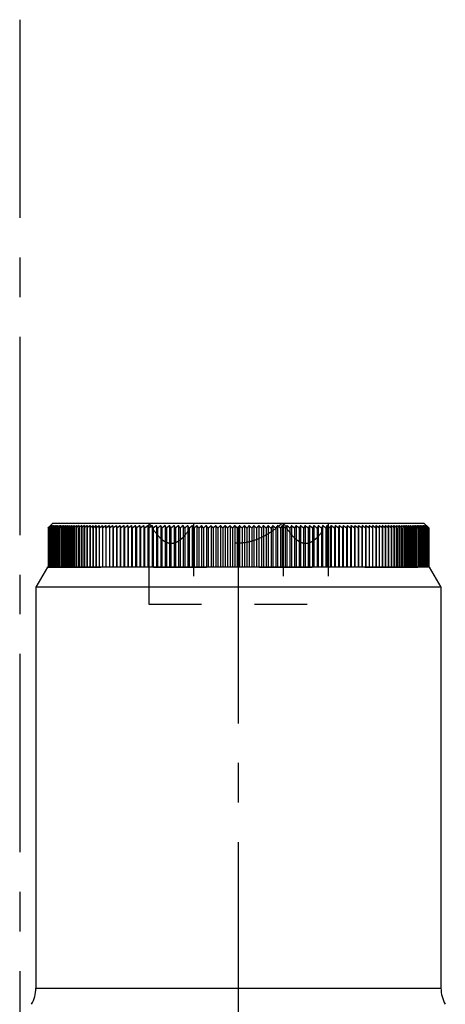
# Model space of a CAD drawing. Header units: millimetres. Extents: x 401 to 599, y 354 to 646.
# Tile 4 of 4: x 500 to 553, y 525 to 646. Entities that reach past the tile are written whole.
import ezdxf

# ---------------------------------------------------------------- set-up
doc = ezdxf.new("R2010")
doc.units = ezdxf.units.MM
doc.header["$LTSCALE"] = 65.185185
doc.linetypes.add('CENTER', pattern=[0.6, 0.375, -0.075, 0.075, -0.075])
doc.linetypes.add('HIDDEN', pattern=[0.2, 0.1, -0.1])
for name, color, linetype in [('ACHSEN_S', 7, 'CONTINUOUS'), ('FASEN', 7, 'CONTINUOUS'), ('FLAECHEN', 7, 'CONTINUOUS'), ('KONST.EL_MIT_GEO', 7, 'CONTINUOUS')]:
    doc.layers.add(name, color=color, linetype=linetype)

msp = doc.modelspace()

# ---------------------------------------------------------------- linework, layer by layer
at = {"layer": 'ACHSEN_S', "color": 2, "linetype": 'CENTER'}
msp.add_line((500, 646.5), (500, 353.5), dxfattribs=at)
at = {"layer": 'FASEN', "color": 7, "linetype": 'Continuous'}
for p, q in [((503.44, 579), (502, 576.5)), ((550.56, 579), (503.44, 579)), ((550.56, 579), (552, 576.5)), ((552, 576.5), (502, 576.5))]:
    msp.add_line(p, q, dxfattribs=at)
at = {"layer": 'FLAECHEN', "color": 2, "linetype": 'CENTER'}
msp.add_line((527, 481.5), (527, 584), dxfattribs=at)
at = {"layer": 'FLAECHEN', "color": 7, "linetype": 'Continuous'}
for p, q in [((502, 576.5), (502, 527.07)), ((552, 576.5), (552, 527.07))]:
    msp.add_line(p, q, dxfattribs=at)
at = {"layer": 'KONST.EL_MIT_GEO', "color": 8, "linetype": 'HIDDEN'}
for p, q in [((503.81, 584.1), (503.71, 584)), ((503.83, 584.1), (503.74, 584)), ((503.77, 584.07), (503.8, 584.1)), ((503.87, 584.1), (503.78, 584)), ((503.82, 584.12), (503.8, 584.1)), ((503.8, 584.1), (503.8, 579)), ((503.81, 584.1), (503.81, 579)), ((503.83, 584.1), (503.83, 579)), ((503.92, 584.1), (503.83, 584)), ((503.87, 584.1), (503.87, 579)), ((503.99, 584.1), (503.9, 584)), ((503.92, 584.1), (503.92, 579)), ((503.99, 584.1), (503.99, 579)), ((504.07, 584.1), (504.03, 584.05)), ((504.07, 584.1), (504.07, 579)), ((504.17, 584.1), (504.09, 584)), ((504.17, 584.1), (504.17, 579)), ((504.28, 584.1), (504.2, 584)), ((504.28, 584.1), (504.28, 579)), ((504.41, 584.1), (504.33, 584)), ((504.41, 584.1), (504.41, 579)), ((504.55, 584.1), (504.48, 584)), ((504.55, 584.1), (504.55, 579)), ((504.7, 584.1), (504.64, 584)), ((504.7, 584.1), (504.7, 579)), ((504.87, 584.1), (504.81, 584)), ((504.87, 584.1), (504.87, 583.8)), ((505.06, 584.1), (505, 584)), ((505.06, 584.1), (505.06, 579)), ((505.26, 584.1), (505.2, 584)), ((505.26, 584.1), (505.26, 579)), ((505.47, 584.1), (505.42, 584)), ((505.47, 584.1), (505.47, 579)), ((505.7, 584.1), (505.7, 579)), ((505.94, 584.1), (505.94, 579)), ((506.19, 584.1), (506.19, 579)), ((506.46, 584.1), (506.46, 579)), ((506.74, 584.1), (506.74, 579)), ((507.03, 584.1), (507.03, 579)), ((507.34, 584.1), (507.29, 583.95)), ((507.34, 584.1), (507.34, 579)), ((507.66, 584.1), (507.62, 583.95)), ((507.66, 584.1), (507.66, 579)), ((507.99, 584.1), (507.95, 583.94)), ((507.99, 584.1), (507.99, 579)), ((508.34, 584.1), (508.3, 583.94)), ((508.34, 584.1), (508.34, 579)), ((508.69, 584.1), (508.67, 583.94)), ((508.69, 584.1), (508.69, 579)), ((509.06, 584.1), (509.04, 583.94)), ((509.06, 584.1), (509.06, 579)), ((509.44, 584.1), (509.42, 583.93)), ((509.44, 584.1), (509.44, 579)), ((509.83, 584.1), (509.82, 583.92)), ((509.83, 584.1), (509.83, 579)), ((510.24, 584.1), (510.23, 583.89)), ((510.24, 584.1), (510.24, 579)), ((510.65, 584.1), (510.65, 583.8)), ((511.07, 584.1), (511.08, 583.8)), ((511.51, 584.1), (511.53, 583.8)), ((511.95, 584.1), (511.98, 583.8)), ((512.4, 584.1), (512.45, 583.8)), ((515.94, 584.4), (515.95, 583.8)), ((521.47, 584.4), (521.47, 574.4)), ((532.53, 584.4), (532.53, 574.4)), ((538.06, 584.4), (538.06, 574.4)), ((541.78, 583.8), (541.82, 584.1)), ((542.24, 583.8), (542.27, 584.1)), ((542.69, 583.8), (542.71, 584.1)), ((543.13, 583.8), (543.14, 584.1)), ((543.56, 584.1), (543.56, 579)), ((543.56, 583.83), (543.56, 584.1)), ((543.97, 584.1), (543.97, 579)), ((543.98, 583.91), (543.97, 584.1)), ((544.36, 584.1), (544.36, 579)), ((544.38, 583.93), (544.36, 584.1)), ((544.75, 584.1), (544.75, 579)), ((544.77, 583.94), (544.75, 584.1)), ((545.12, 584.1), (545.12, 579)), ((545.15, 583.94), (545.12, 584.1)), ((545.49, 584.1), (545.49, 579)), ((545.52, 583.94), (545.49, 584.1)), ((545.84, 584.1), (545.84, 579)), ((546.18, 584.1), (546.18, 579)), ((546.5, 584.1), (546.5, 579)), ((546.81, 584.1), (546.81, 579)), ((547.11, 584.1), (547.11, 579)), ((547.4, 584.1), (547.4, 579)), ((547.68, 584.1), (547.68, 579)), ((547.94, 584.1), (547.94, 579)), ((548.18, 584.1), (548.18, 579)), ((548.42, 584.1), (548.42, 579)), ((548.47, 584), (548.42, 584.1)), ((548.64, 584.1), (548.64, 579)), ((548.69, 584), (548.64, 584.1)), ((548.84, 584.1), (548.84, 579)), ((548.9, 584), (548.84, 584.1)), ((549.04, 584.1), (549.04, 579)), ((549.1, 584), (549.04, 584.1)), ((549.21, 584.1), (549.21, 579)), ((549.28, 584), (549.21, 584.1)), ((549.38, 584.1), (549.38, 579)), ((549.44, 584), (549.38, 584.1)), ((549.52, 584.1), (549.52, 579)), ((549.6, 584), (549.52, 584.1)), ((549.66, 584.1), (549.66, 579)), ((549.73, 584), (549.66, 584.1)), ((549.78, 584.1), (549.78, 579)), ((549.86, 584), (549.78, 584.1)), ((549.88, 584.1), (549.88, 579)), ((549.96, 584), (549.88, 584.1)), ((549.97, 584.1), (549.97, 579)), ((550.06, 584), (549.97, 584.1)), ((550.05, 584.1), (550.05, 579)), ((550.13, 584), (550.05, 584.1)), ((550.11, 584.1), (550.11, 579)), ((550.2, 584), (550.11, 584.1)), ((550.15, 584.1), (550.15, 579)), ((550.24, 584), (550.15, 584.1)), ((550.18, 584.1), (550.18, 579)), ((550.28, 584), (550.18, 584.1)), ((550.19, 584.11), (550.5, 583.8)), ((550.2, 584.1), (550.2, 579)), ((550.29, 584), (550.2, 584.1)), ((550.2, 584.1), (550.29, 584)), ((503.5, 583.8), (503.6, 583.9)), ((503.51, 583.81), (503.5, 583.8)), ((503.53, 583.82), (503.51, 583.81)), ((503.52, 583.8), (503.62, 583.91)), ((503.53, 583.82), (503.52, 583.8)), ((503.55, 583.84), (503.53, 583.82)), ((503.54, 583.83), (503.53, 583.82)), ((503.55, 583.8), (503.64, 583.9)), ((503.57, 583.85), (503.55, 583.84)), ((503.57, 583.82), (503.55, 583.8)), ((503.62, 583.9), (503.57, 583.85)), ((503.6, 583.85), (503.57, 583.82)), ((503.59, 583.8), (503.69, 583.9)), ((503.62, 583.83), (503.59, 583.8)), ((503.62, 583.91), (503.6, 583.9)), ((503.6, 583.9), (503.62, 583.91)), ((503.63, 583.89), (503.6, 583.85)), ((503.66, 583.95), (503.62, 583.9)), ((503.62, 583.91), (503.66, 583.95)), ((503.64, 583.94), (503.62, 583.91)), ((503.62, 583.91), (503.64, 583.94)), ((503.64, 583.85), (503.62, 583.83)), ((503.64, 583.9), (503.63, 583.89)), ((503.7, 584), (503.64, 583.94)), ((503.64, 583.94), (503.7, 584)), ((503.69, 583.95), (503.64, 583.9)), ((503.69, 583.9), (503.64, 583.85)), ((503.65, 583.8), (503.74, 583.9)), ((503.69, 583.84), (503.65, 583.8)), ((503.71, 584), (503.66, 583.95)), ((503.66, 583.95), (503.71, 584)), ((503.74, 584), (503.69, 583.95)), ((503.7, 583.91), (503.69, 583.9)), ((503.73, 583.88), (503.69, 583.84)), ((503.74, 584.04), (503.7, 584)), ((503.7, 584), (503.74, 584.04)), ((503.73, 583.95), (503.7, 583.91)), ((503.78, 584), (503.73, 583.95)), ((503.74, 583.9), (503.73, 583.88)), ((503.73, 583.8), (503.82, 583.9)), ((503.77, 583.85), (503.73, 583.8)), ((503.77, 584.07), (503.74, 584.04)), ((503.79, 583.95), (503.74, 583.9)), ((503.82, 583.9), (503.77, 583.85)), ((503.83, 584), (503.79, 583.95)), ((503.86, 583.95), (503.82, 583.9)), ((503.82, 583.8), (503.91, 583.9)), ((503.86, 583.85), (503.82, 583.8)), ((503.9, 584), (503.86, 583.95)), ((503.91, 583.9), (503.86, 583.85)), ((503.95, 583.95), (503.91, 583.9)), ((503.97, 583.85), (503.93, 583.8)), ((503.99, 584), (503.95, 583.95)), ((504.01, 583.9), (503.97, 583.85)), ((504.03, 584.05), (503.99, 584)), ((504.05, 583.95), (504.01, 583.9)), ((504.09, 584), (504.05, 583.95)), ((504.09, 583.85), (504.05, 583.8)), ((504.13, 583.9), (504.09, 583.85)), ((504.16, 583.95), (504.13, 583.9)), ((504.2, 584), (504.16, 583.95)), ((504.22, 583.85), (504.18, 583.8)), ((504.26, 583.9), (504.22, 583.85)), ((504.3, 583.95), (504.26, 583.9)), ((504.33, 584), (504.3, 583.95)), ((504.39, 583.88), (504.33, 583.8)), ((504.41, 583.9), (504.39, 583.88)), ((504.44, 583.95), (504.41, 583.9)), ((504.48, 584), (504.44, 583.95)), ((504.56, 583.88), (504.5, 583.8)), ((504.57, 583.9), (504.56, 583.88)), ((504.6, 583.95), (504.57, 583.9)), ((504.64, 584), (504.6, 583.95)), ((504.74, 583.9), (504.68, 583.8)), ((504.78, 583.95), (504.74, 583.9)), ((504.81, 584), (504.78, 583.95)), ((504.94, 583.9), (504.87, 583.8)), ((504.97, 583.95), (504.94, 583.9)), ((505, 584), (504.97, 583.95)), ((505.14, 583.9), (505.08, 583.8)), ((505.17, 583.95), (505.14, 583.9)), ((505.2, 584), (505.17, 583.95)), ((505.36, 583.9), (505.3, 583.8)), ((505.39, 583.95), (505.36, 583.9)), ((505.42, 584), (505.39, 583.95)), ((505.59, 583.9), (505.54, 583.8)), ((505.62, 583.95), (505.59, 583.9)), ((505.84, 583.9), (505.79, 583.8)), ((505.86, 583.95), (505.84, 583.9)), ((506.98, 583.95), (506.93, 583.8)), ((507.29, 583.95), (507.25, 583.8)), ((507.62, 583.95), (507.58, 583.8)), ((507.95, 583.94), (507.92, 583.8)), ((508.3, 583.94), (508.27, 583.8)), ((508.67, 583.94), (508.64, 583.8)), ((509.04, 583.94), (509.02, 583.8)), ((509.42, 583.93), (509.41, 583.8)), ((509.82, 583.92), (509.81, 583.8)), ((510.23, 583.89), (510.23, 583.8)), ((543.56, 583.8), (543.56, 583.83)), ((543.98, 583.8), (543.98, 583.91)), ((544.39, 583.8), (544.38, 583.93)), ((544.79, 583.8), (544.77, 583.94)), ((545.17, 583.8), (545.15, 583.94)), ((545.54, 583.8), (545.52, 583.94)), ((545.91, 583.8), (545.87, 583.94)), ((546.25, 583.8), (546.22, 583.95)), ((546.59, 583.8), (546.55, 583.95)), ((546.91, 583.8), (546.87, 583.95)), ((547.22, 583.8), (547.17, 583.95)), ((547.52, 583.8), (547.46, 583.95)), ((547.81, 583.8), (547.74, 583.95)), ((548.08, 583.8), (548.01, 583.95)), ((548.29, 583.9), (548.26, 583.95)), ((548.34, 583.8), (548.29, 583.9)), ((548.53, 583.9), (548.5, 583.95)), ((548.58, 583.8), (548.53, 583.9)), ((548.75, 583.9), (548.72, 583.95)), ((548.81, 583.8), (548.75, 583.9)), ((548.96, 583.9), (548.93, 583.95)), ((549.02, 583.8), (548.96, 583.9)), ((549.16, 583.9), (549.13, 583.95)), ((549.23, 583.8), (549.16, 583.9)), ((549.31, 583.95), (549.28, 584)), ((549.35, 583.9), (549.31, 583.95)), ((549.41, 583.8), (549.35, 583.9)), ((549.48, 583.95), (549.44, 584)), ((549.51, 583.9), (549.48, 583.95)), ((549.58, 583.8), (549.51, 583.9)), ((549.63, 583.95), (549.6, 584)), ((549.67, 583.9), (549.63, 583.95)), ((549.74, 583.8), (549.67, 583.9)), ((549.77, 583.95), (549.73, 584)), ((549.81, 583.9), (549.77, 583.95)), ((549.89, 583.8), (549.81, 583.9)), ((549.85, 583.85), (549.89, 583.8)), ((549.9, 583.95), (549.86, 584)), ((549.93, 583.9), (549.9, 583.95)), ((550.01, 583.8), (549.93, 583.9)), ((550, 583.95), (549.96, 584)), ((549.97, 583.85), (550.01, 583.8)), ((550.05, 583.9), (550, 583.95)), ((550.13, 583.8), (550.05, 583.9)), ((550.1, 583.95), (550.06, 584)), ((550.09, 583.85), (550.13, 583.8)), ((550.14, 583.9), (550.1, 583.95)), ((550.18, 583.95), (550.13, 584)), ((550.23, 583.8), (550.14, 583.9)), ((550.22, 583.9), (550.18, 583.95)), ((550.19, 583.85), (550.23, 583.8)), ((550.24, 583.95), (550.2, 584)), ((550.26, 583.85), (550.22, 583.9)), ((550.23, 583.89), (550.27, 583.84)), ((550.29, 583.95), (550.24, 584)), ((550.29, 583.9), (550.24, 583.95)), ((550.31, 583.8), (550.26, 583.85)), ((550.32, 583.95), (550.28, 584)), ((550.34, 583.95), (550.29, 584)), ((550.29, 584), (550.34, 583.95)), ((550.34, 583.9), (550.29, 583.95)), ((550.33, 583.85), (550.29, 583.9)), ((550.37, 583.9), (550.32, 583.95)), ((550.32, 583.95), (550.37, 583.9)), ((550.38, 583.8), (550.33, 583.85)), ((550.33, 583.85), (550.35, 583.83)), ((550.39, 583.9), (550.34, 583.95)), ((550.34, 583.95), (550.39, 583.9)), ((550.38, 583.85), (550.34, 583.9)), ((550.34, 583.9), (550.38, 583.85)), ((550.42, 583.85), (550.37, 583.9)), ((550.37, 583.9), (550.43, 583.85)), ((550.43, 583.8), (550.38, 583.85)), ((550.38, 583.85), (550.41, 583.83)), ((550.49, 583.8), (550.39, 583.9)), ((550.39, 583.9), (550.4, 583.89)), ((550.4, 583.89), (550.44, 583.85)), ((550.47, 583.8), (550.42, 583.85)), ((550.43, 583.85), (550.45, 583.82)), ((550.44, 583.85), (550.46, 583.83)), ((550.46, 583.83), (550.48, 583.81)), ((550.5, 583.8), (550.5, 579)), ((503.5, 579), (550.5, 579)), ((515.95, 579), (515.94, 574.4)), ((515.94, 574.4), (538.06, 574.4))]:
    msp.add_line(p, q, dxfattribs=at)
at = {"layer": 'KONST.EL_MIT_GEO', "color": 7, "linetype": 'Continuous'}
for p, q in [((503.71, 584), (503.81, 584.1)), ((503.81, 584.1), (503.71, 584)), ((503.83, 584.1), (503.73, 584)), ((503.74, 584), (503.83, 584.1)), ((503.87, 584.1), (503.76, 584)), ((503.78, 584), (503.87, 584.1)), ((503.92, 584.1), (503.81, 584)), ((504.1, 584.4), (503.82, 584.12)), ((503.83, 584), (503.92, 584.1)), ((503.99, 584.1), (503.88, 584)), ((503.9, 584), (503.99, 584.1)), ((504.07, 584.1), (503.96, 584)), ((503.99, 584), (504.07, 584.1)), ((504.17, 584.1), (504.05, 584)), ((504.09, 584), (504.17, 584.1)), ((504.1, 584.4), (549.9, 584.4)), ((504.28, 584.1), (504.16, 584)), ((504.2, 584), (504.28, 584.1)), ((504.41, 584.1), (504.29, 584)), ((504.33, 584), (504.41, 584.1)), ((504.55, 584.1), (504.43, 584)), ((504.48, 584), (504.55, 584.1)), ((504.7, 584.1), (504.58, 584)), ((504.64, 584), (504.7, 584.1)), ((504.87, 584.1), (504.75, 584)), ((504.81, 584), (504.87, 584.1)), ((505.06, 584.1), (504.93, 584)), ((505, 584), (505.06, 584.1)), ((505.26, 584.1), (505.14, 584.01)), ((505.2, 584), (505.26, 584.1)), ((505.42, 584), (505.47, 584.1)), ((509.02, 583.8), (509.06, 584.1)), ((509.41, 583.8), (509.44, 584.1)), ((509.81, 583.8), (509.83, 584.1)), ((510.23, 583.8), (510.24, 584.1)), ((510.65, 584.1), (510.65, 579)), ((510.65, 583.8), (510.65, 584.1)), ((511.07, 584.1), (511.07, 579)), ((511.08, 583.8), (511.07, 584.1)), ((511.51, 584.1), (511.51, 579)), ((511.53, 583.8), (511.51, 584.1)), ((511.95, 584.1), (511.95, 579)), ((511.98, 583.8), (511.95, 584.1)), ((512.4, 584.1), (512.4, 579)), ((512.45, 583.8), (512.4, 584.1)), ((512.87, 584.1), (512.87, 579)), ((513.34, 584.1), (513.34, 579)), ((513.82, 584.1), (513.82, 579)), ((514.31, 584.1), (514.31, 579)), ((514.81, 584.1), (514.81, 579)), ((515.32, 584.1), (515.32, 579)), ((515.83, 584.1), (515.83, 579)), ((516.35, 584.1), (516.35, 579)), ((516.88, 584.1), (516.88, 579)), ((517.41, 584.1), (517.41, 579)), ((517.95, 584.1), (517.95, 579)), ((518.5, 584.1), (518.5, 579)), ((519.05, 584.1), (519.05, 579)), ((519.61, 584.1), (519.61, 579)), ((520.17, 584.1), (520.17, 579)), ((520.74, 584.1), (520.74, 579)), ((521.31, 584.1), (521.31, 579)), ((521.88, 584.1), (521.88, 579)), ((522.46, 584.1), (522.46, 579)), ((523.04, 584.1), (523.04, 579)), ((523.62, 584.1), (523.62, 579)), ((524.2, 584.1), (524.2, 579)), ((524.79, 584.1), (524.79, 579)), ((525.38, 584.1), (525.38, 579)), ((525.97, 584.1), (525.97, 579)), ((526.56, 584.1), (526.56, 579)), ((527.15, 584.1), (527.15, 579)), ((527.74, 584.1), (527.74, 579)), ((528.33, 584.1), (528.33, 579)), ((528.92, 584.1), (528.92, 579)), ((529.5, 584.1), (529.5, 579)), ((530.09, 584.1), (530.09, 579)), ((530.67, 584.1), (530.67, 579)), ((531.25, 584.1), (531.25, 579)), ((531.83, 584.1), (531.83, 579)), ((532.41, 584.1), (532.41, 579)), ((532.98, 584.1), (532.98, 579)), ((533.55, 584.1), (533.55, 579)), ((534.11, 584.1), (534.11, 579)), ((534.67, 584.1), (534.67, 579)), ((535.23, 584.1), (535.23, 579)), ((535.78, 584.1), (535.78, 579)), ((536.32, 584.1), (536.32, 579)), ((536.86, 584.1), (536.86, 579)), ((537.39, 584.1), (537.39, 579)), ((537.91, 584.1), (537.91, 579)), ((538.43, 584.1), (538.43, 579)), ((538.94, 584.1), (538.94, 579)), ((539.44, 584.1), (539.44, 579)), ((539.93, 584.1), (539.93, 579)), ((540.42, 584.1), (540.42, 579)), ((540.9, 584.1), (540.9, 579)), ((541.36, 584.1), (541.36, 579)), ((541.82, 584.1), (541.78, 583.8)), ((541.82, 584.1), (541.82, 579)), ((542.27, 584.1), (542.24, 583.8)), ((542.27, 584.1), (542.27, 579)), ((542.71, 584.1), (542.69, 583.8)), ((542.71, 584.1), (542.71, 579)), ((543.14, 584.1), (543.13, 583.8)), ((543.14, 584.1), (543.14, 579)), ((543.56, 584.1), (543.56, 583.8)), ((543.97, 584.1), (543.98, 583.8)), ((544.36, 584.1), (544.39, 583.8)), ((544.75, 584.1), (544.79, 583.8)), ((545.12, 584.1), (545.17, 583.8)), ((548.42, 584.1), (548.47, 584)), ((548.64, 584.1), (548.69, 584)), ((548.84, 584.1), (548.9, 584)), ((548.97, 584), (548.84, 584.1)), ((549.04, 584.1), (549.1, 584)), ((549.16, 584), (549.04, 584.1)), ((549.21, 584.1), (549.28, 584)), ((549.34, 584), (549.21, 584.1)), ((549.38, 584.1), (549.45, 584)), ((549.5, 584), (549.38, 584.1)), ((549.52, 584.1), (549.6, 584)), ((549.64, 584), (549.52, 584.1)), ((549.66, 584.1), (549.73, 584)), ((549.78, 584), (549.66, 584.1)), ((549.78, 584.1), (549.86, 584)), ((549.89, 584), (549.78, 584.1)), ((549.88, 584.1), (549.96, 584)), ((550, 584), (549.88, 584.1)), ((549.9, 584.4), (550.19, 584.11)), ((549.97, 584.1), (550.06, 584)), ((550.08, 584), (549.97, 584.1)), ((550.05, 584.1), (550.13, 584)), ((550.16, 584), (550.05, 584.1)), ((550.11, 584.1), (550.2, 584)), ((550.21, 584), (550.11, 584.1)), ((550.15, 584.1), (550.24, 584)), ((550.26, 584), (550.15, 584.1)), ((550.18, 584.1), (550.28, 584)), ((550.28, 584), (550.18, 584.1)), ((503.51, 583.81), (503.5, 583.8)), ((503.5, 583.8), (503.5, 579)), ((503.53, 583.82), (503.51, 583.81)), ((503.53, 583.82), (503.52, 583.8)), ((503.52, 583.8), (503.52, 579)), ((503.55, 583.85), (503.53, 583.82)), ((503.56, 583.84), (503.53, 583.82)), ((503.61, 583.9), (503.55, 583.85)), ((503.57, 583.82), (503.55, 583.8)), ((503.55, 583.8), (503.55, 579)), ((503.57, 583.85), (503.56, 583.84)), ((503.62, 583.9), (503.57, 583.85)), ((503.6, 583.85), (503.57, 583.82)), ((503.63, 583.83), (503.59, 583.8)), ((503.59, 583.8), (503.59, 579)), ((503.64, 583.89), (503.6, 583.85)), ((503.62, 583.91), (503.61, 583.9)), ((503.66, 583.95), (503.62, 583.91)), ((503.68, 583.95), (503.62, 583.9)), ((503.65, 583.85), (503.63, 583.83)), ((503.64, 583.9), (503.69, 583.95)), ((503.71, 583.95), (503.64, 583.89)), ((503.7, 583.9), (503.65, 583.85)), ((503.7, 583.84), (503.65, 583.8)), ((503.65, 583.8), (503.65, 579)), ((503.71, 584), (503.66, 583.95)), ((503.73, 584), (503.68, 583.95)), ((503.69, 583.95), (503.74, 584)), ((503.69, 583.9), (503.7, 583.91)), ((503.76, 583.95), (503.7, 583.9)), ((503.71, 583.85), (503.7, 583.84)), ((503.76, 584), (503.71, 583.95)), ((503.78, 583.85), (503.73, 583.8)), ((503.73, 583.8), (503.73, 579)), ((503.74, 583.9), (503.79, 583.95)), ((503.81, 584), (503.76, 583.95)), ((503.84, 583.9), (503.78, 583.85)), ((503.79, 583.95), (503.83, 584)), ((503.82, 583.9), (503.86, 583.95)), ((503.88, 583.85), (503.82, 583.8)), ((503.82, 583.8), (503.82, 579)), ((503.86, 583.95), (503.9, 584)), ((503.94, 583.9), (503.88, 583.85)), ((503.91, 583.9), (503.95, 583.95)), ((503.93, 583.8), (504.01, 583.9)), ((503.99, 583.85), (503.93, 583.8)), ((503.93, 583.8), (503.93, 579)), ((503.95, 583.95), (503.99, 584)), ((504.08, 583.93), (503.99, 583.85)), ((504.01, 583.9), (504.05, 583.95)), ((504.05, 583.95), (504.09, 584)), ((504.05, 583.8), (504.13, 583.9)), ((504.11, 583.85), (504.05, 583.8)), ((504.05, 583.8), (504.05, 579)), ((504.16, 584), (504.08, 583.93)), ((504.18, 583.8), (504.26, 583.9)), ((504.24, 583.85), (504.18, 583.8)), ((504.18, 583.8), (504.18, 579)), ((504.33, 583.8), (504.41, 583.9)), ((504.4, 583.85), (504.33, 583.8)), ((504.33, 583.8), (504.33, 579)), ((504.5, 583.8), (504.57, 583.9)), ((504.56, 583.85), (504.5, 583.8)), ((504.5, 583.8), (504.5, 579)), ((504.68, 583.8), (504.74, 583.9)), ((504.8, 583.9), (504.68, 583.8)), ((504.68, 583.8), (504.68, 579)), ((504.87, 583.8), (504.94, 583.9)), ((505, 583.9), (504.87, 583.8)), ((504.87, 583.8), (504.87, 579)), ((505.08, 583.8), (505.14, 583.9)), ((505.21, 583.9), (505.08, 583.8)), ((505.08, 583.8), (505.08, 579)), ((505.3, 583.8), (505.36, 583.9)), ((505.44, 583.9), (505.3, 583.8)), ((505.3, 583.8), (505.3, 579)), ((505.54, 583.8), (505.59, 583.9)), ((505.67, 583.9), (505.54, 583.8)), ((505.54, 583.8), (505.54, 579)), ((505.96, 583.93), (505.79, 583.8)), ((505.79, 583.8), (505.84, 583.9)), ((505.79, 583.8), (505.79, 579)), ((506.23, 583.93), (506.06, 583.8)), ((506.06, 583.8), (506.06, 579)), ((506.33, 583.8), (506.33, 579)), ((506.62, 583.8), (506.62, 579)), ((506.93, 583.8), (506.93, 579)), ((507.25, 583.8), (507.25, 579)), ((507.58, 583.8), (507.58, 579)), ((507.92, 583.8), (507.92, 579)), ((508.27, 583.8), (508.27, 579)), ((508.64, 583.8), (508.64, 579)), ((509.02, 583.8), (509.02, 579)), ((509.41, 583.8), (509.41, 579)), ((509.81, 583.8), (509.81, 579)), ((510.23, 583.8), (510.23, 579)), ((511.08, 583.8), (511.08, 579)), ((511.53, 583.8), (511.53, 579)), ((511.98, 583.8), (511.98, 579)), ((512.45, 583.8), (512.45, 579)), ((512.92, 583.8), (512.92, 579)), ((513.41, 583.8), (513.41, 579)), ((513.9, 583.8), (513.9, 579)), ((514.4, 583.8), (514.4, 579)), ((514.91, 583.8), (514.91, 579)), ((515.42, 583.8), (515.42, 579)), ((515.95, 583.8), (515.95, 579)), ((516.48, 583.8), (516.48, 579)), ((517.02, 583.8), (517.02, 579)), ((517.56, 583.8), (517.56, 579)), ((518.11, 583.8), (518.11, 579)), ((518.67, 583.8), (518.67, 579)), ((519.23, 583.8), (519.23, 579)), ((519.8, 583.8), (519.8, 579)), ((520.37, 583.8), (520.37, 579)), ((520.94, 583.8), (520.94, 579)), ((521.52, 583.8), (521.52, 579)), ((522.1, 583.8), (522.1, 579)), ((522.69, 583.8), (522.69, 579)), ((523.28, 583.8), (523.28, 579)), ((523.87, 583.8), (523.87, 579)), ((524.46, 583.8), (524.46, 579)), ((525.06, 583.8), (525.06, 579)), ((525.66, 583.8), (525.66, 579)), ((526.25, 583.8), (526.25, 579)), ((526.85, 583.8), (526.85, 579)), ((527.45, 583.8), (527.45, 579)), ((528.05, 583.8), (528.05, 579)), ((528.64, 583.8), (528.64, 579)), ((529.24, 583.8), (529.24, 579)), ((529.83, 583.8), (529.83, 579)), ((530.42, 583.8), (530.42, 579)), ((531.02, 583.8), (531.02, 579)), ((531.6, 583.8), (531.6, 579)), ((532.19, 583.8), (532.19, 579)), ((532.77, 583.8), (532.77, 579)), ((533.35, 583.8), (533.35, 579)), ((533.92, 583.8), (533.92, 579)), ((534.49, 583.8), (534.49, 579)), ((535.05, 583.8), (535.05, 579)), ((535.61, 583.8), (535.61, 579)), ((536.16, 583.8), (536.16, 579)), ((536.71, 583.8), (536.71, 579)), ((537.25, 583.8), (537.25, 579)), ((537.79, 583.8), (537.79, 579)), ((538.32, 583.8), (538.32, 579)), ((538.84, 583.8), (538.84, 579)), ((539.35, 583.8), (539.35, 579)), ((539.85, 583.8), (539.85, 579)), ((540.35, 583.8), (540.35, 579)), ((540.84, 583.8), (540.84, 579)), ((541.32, 583.8), (541.32, 579)), ((541.78, 583.8), (541.78, 579)), ((542.24, 583.8), (542.24, 579)), ((542.69, 583.8), (542.69, 579)), ((543.13, 583.8), (543.13, 579)), ((543.56, 583.8), (543.56, 579)), ((543.98, 583.8), (543.98, 579)), ((544.39, 583.8), (544.39, 579)), ((544.79, 583.8), (544.79, 579)), ((545.17, 583.8), (545.17, 579)), ((545.54, 583.8), (545.54, 579)), ((545.91, 583.8), (545.91, 579)), ((546.25, 583.8), (546.25, 579)), ((546.59, 583.8), (546.59, 579)), ((546.91, 583.8), (546.91, 579)), ((547.22, 583.8), (547.22, 579)), ((547.52, 583.8), (547.52, 579)), ((547.81, 583.8), (547.81, 579)), ((548.08, 583.8), (547.91, 583.93)), ((548.08, 583.8), (548.08, 579)), ((548.34, 583.8), (548.17, 583.92)), ((548.29, 583.9), (548.34, 583.8)), ((548.34, 583.8), (548.34, 579)), ((548.58, 583.8), (548.43, 583.92)), ((548.47, 584), (548.53, 583.9)), ((548.53, 583.9), (548.58, 583.8)), ((548.58, 583.8), (548.58, 579)), ((548.81, 583.8), (548.67, 583.91)), ((548.69, 584), (548.75, 583.9)), ((548.75, 583.9), (548.81, 583.8)), ((548.81, 583.8), (548.81, 579)), ((549.02, 583.8), (548.89, 583.91)), ((548.9, 584), (548.96, 583.9)), ((548.96, 583.9), (549.02, 583.8)), ((549.02, 583.8), (549.02, 579)), ((549.1, 584), (549.16, 583.9)), ((549.23, 583.8), (549.1, 583.9)), ((549.16, 583.9), (549.23, 583.8)), ((549.23, 583.8), (549.23, 579)), ((549.28, 584), (549.35, 583.9)), ((549.41, 583.8), (549.29, 583.9)), ((549.35, 583.9), (549.41, 583.8)), ((549.41, 583.8), (549.41, 579)), ((549.45, 584), (549.51, 583.9)), ((549.58, 583.8), (549.46, 583.9)), ((549.51, 583.9), (549.53, 583.88)), ((549.53, 583.88), (549.58, 583.8)), ((549.58, 583.8), (549.58, 579)), ((549.74, 583.8), (549.62, 583.9)), ((549.67, 583.9), (549.69, 583.88)), ((549.69, 583.88), (549.74, 583.8)), ((549.74, 583.8), (549.74, 579)), ((549.89, 583.8), (549.76, 583.9)), ((549.81, 583.9), (549.85, 583.85)), ((549.86, 584), (549.9, 583.95)), ((550.01, 583.8), (549.89, 583.9)), ((549.89, 583.8), (549.89, 579)), ((549.9, 583.95), (549.93, 583.9)), ((549.93, 583.9), (549.97, 583.85)), ((549.96, 584), (550, 583.95)), ((550.01, 583.9), (549.99, 583.92)), ((550, 583.95), (550.09, 583.85)), ((550.13, 583.8), (550.01, 583.9)), ((550.01, 583.8), (550.01, 579)), ((550.06, 584), (550.1, 583.95)), ((550.1, 583.95), (550.14, 583.91)), ((550.23, 583.8), (550.11, 583.9)), ((550.13, 584), (550.18, 583.95)), ((550.13, 583.8), (550.13, 579)), ((550.14, 583.91), (550.19, 583.85)), ((550.21, 583.95), (550.16, 584)), ((550.18, 583.95), (550.23, 583.89)), ((550.2, 584), (550.24, 583.95)), ((550.31, 583.8), (550.2, 583.9)), ((550.27, 583.95), (550.21, 584)), ((550.24, 583.93), (550.21, 583.95)), ((550.23, 583.8), (550.23, 579)), ((550.24, 583.95), (550.33, 583.85)), ((550.27, 583.9), (550.24, 583.93)), ((550.31, 583.95), (550.26, 584)), ((550.32, 583.9), (550.27, 583.95)), ((550.38, 583.8), (550.27, 583.9)), ((550.27, 583.84), (550.31, 583.8)), ((550.28, 584), (550.32, 583.95)), ((550.34, 583.95), (550.28, 584)), ((550.34, 583.92), (550.31, 583.95)), ((550.31, 583.8), (550.31, 579)), ((550.43, 583.8), (550.32, 583.9)), ((550.39, 583.9), (550.34, 583.95)), ((550.36, 583.9), (550.34, 583.92)), ((550.35, 583.83), (550.38, 583.8)), ((550.47, 583.8), (550.36, 583.9)), ((550.38, 583.8), (550.38, 579)), ((550.49, 583.8), (550.39, 583.9)), ((550.41, 583.83), (550.43, 583.8)), ((550.43, 583.8), (550.43, 579)), ((550.45, 583.82), (550.47, 583.8)), ((550.47, 583.8), (550.47, 579)), ((550.48, 583.81), (550.49, 583.8)), ((550.49, 583.8), (550.49, 579)), ((502, 527.07), (552, 527.07))]:
    msp.add_line(p, q, dxfattribs=at)
at = {"layer": 'KONST.EL_MIT_GEO', "color": 8, "linetype": 'HIDDEN'}
for centre, radius, start, end in [((551.54, 535.17), 68.36, 134.2915, 134.6514), ((551.73, 533.93), 69.36, 133.6694, 134.0287), ((551.82, 532.73), 70.27, 133.0289, 133.3878), ((551.94, 531.55), 71.19, 132.4215, 132.7798), ((552.1, 530.38), 72.12, 131.8459, 132.2035), ((552.29, 529.22), 73.05, 131.301, 131.6578), ((552.5, 528.08), 73.99, 130.7856, 131.1415), ((552.73, 526.97), 74.91, 130.2987, 130.6537), ((552.99, 525.87), 75.83, 129.8393, 130.1933), ((553.27, 524.81), 76.74, 129.4064, 129.7595), ((553.56, 523.77), 77.63, 128.9993, 129.3513), ((553.87, 522.77), 78.5, 128.617, 128.968), ((554.19, 521.8), 79.34, 128.2587, 128.6088), ((554.53, 520.87), 80.16, 127.9238, 128.2729), ((554.87, 519.98), 80.95, 127.6116, 127.9597), ((555.23, 519.13), 81.7, 127.3214, 127.6686), ((555.6, 518.33), 82.42, 127.0527, 127.399), ((563.06, 554.13), 64.72, 152.4156, 152.5672), ((555.97, 517.57), 83.1, 126.8049, 127.1503), ((565.62, 554.93), 66.43, 153.9485, 154.0945), ((556.36, 516.86), 83.73, 126.5775, 126.9221), ((568.68, 555.67), 68.65, 155.5376, 155.6774), ((556.75, 516.2), 84.33, 126.37, 126.7139), ((572.37, 556.37), 71.5, 157.1822, 157.3151), ((557.14, 515.6), 84.88, 126.1822, 126.5253), ((576.85, 557.02), 75.16, 158.881, 159.0064), ((557.54, 515.04), 85.38, 126.0135, 126.356), ((582.37, 557.62), 79.86, 160.6323, 160.7495), ((557.94, 514.55), 85.83, 125.8636, 126.2056), ((558.35, 514.1), 86.23, 125.7324, 126.0738), ((558.76, 513.72), 86.58, 125.6194, 125.9604), ((559.17, 513.4), 86.88, 125.5245, 125.8651), ((559.59, 513.13), 87.12, 125.4475, 125.7878), ((560, 512.92), 87.31, 125.3883, 125.7283), ((560.42, 512.78), 87.44, 125.3467, 125.6865), ((560.84, 512.69), 87.52, 125.3226, 125.6624), ((561.25, 512.67), 87.54, 125.316, 125.6558), ((561.67, 512.71), 87.5, 125.327, 125.6668), ((562.09, 512.81), 87.41, 125.3554, 125.6953), ((562.5, 512.97), 87.27, 125.4014, 125.7415), ((562.92, 513.19), 87.06, 125.4651, 125.8055), ((563.34, 513.47), 86.81, 125.5465, 125.8872), ((377.49, 559.22), 137.65, 10.2893, 10.4166), ((563.75, 513.81), 86.5, 125.6459, 125.987), ((398.38, 558.88), 117.69, 12.2267, 12.3766), ((564.16, 514.21), 86.13, 125.7635, 126.105), ((413.3, 558.48), 103.74, 14.1287, 14.3), ((564.58, 514.66), 85.72, 125.8994, 126.2414), ((424.44, 558.02), 93.57, 15.9907, 16.1824), ((564.99, 515.18), 85.26, 126.0539, 126.3966), ((433.07, 557.51), 85.95, 17.8091, 18.0198), ((565.4, 515.74), 84.74, 126.2273, 126.5707), ((439.93, 556.95), 80.13, 19.5806, 19.8091), ((565.81, 516.36), 84.18, 126.4201, 126.7641), ((445.49, 556.33), 75.62, 21.3026, 21.5474), ((566.22, 517.03), 83.58, 126.6324, 126.9773), ((450.09, 555.66), 72.11, 22.9729, 23.2327), ((566.63, 517.75), 82.93, 126.8649, 127.2105), ((453.94, 554.94), 69.37, 24.5899, 24.8634), ((567.04, 518.52), 82.24, 127.1179, 127.4644), ((457.21, 554.17), 67.23, 26.1525, 26.4384), ((567.45, 519.34), 81.52, 127.392, 127.7394), ((460.02, 553.35), 65.59, 27.6601, 27.9572), ((567.87, 520.2), 80.75, 127.6876, 128.0359), ((462.45, 552.5), 64.35, 29.1124, 29.4194), ((568.28, 521.1), 79.96, 128.0054, 128.3547), ((464.58, 551.6), 63.44, 30.5096, 30.8254), ((568.7, 522.04), 79.14, 128.3461, 128.6964), ((466.45, 550.66), 62.81, 31.8519, 32.1755), ((569.13, 523.02), 78.28, 128.7103, 129.0616), ((468.1, 549.68), 62.42, 33.1402, 33.4705), ((569.55, 524.03), 77.41, 129.0987, 129.451), ((469.58, 548.67), 62.22, 34.3752, 34.7114), ((569.99, 525.07), 76.52, 129.5122, 129.8655), ((470.91, 547.63), 62.21, 35.558, 35.8993), ((570.43, 526.14), 75.61, 129.9516, 130.3059), ((472.12, 546.55), 62.34, 36.69, 37.0355), ((570.88, 527.24), 74.68, 130.4178, 130.773), ((473.21, 545.46), 62.6, 37.7723, 38.1214), ((571.34, 528.37), 73.75, 130.9117, 131.2679), ((474.2, 544.33), 62.98, 38.8064, 39.1584), ((571.81, 529.51), 72.82, 131.4344, 131.7914), ((475.12, 543.19), 63.45, 39.7937, 40.1481), ((572.29, 530.67), 71.89, 131.9869, 132.3447), ((475.96, 542.03), 64.01, 40.7357, 41.092), ((572.79, 531.85), 70.96, 132.5704, 132.9288), ((476.75, 540.86), 64.64, 41.634, 41.9917), ((573.31, 533.03), 70.04, 133.1859, 133.5449), ((477.48, 539.67), 65.33, 42.49, 42.8487), ((573.85, 534.23), 69.14, 133.8349, 134.1942), ((478.16, 538.48), 66.08, 43.3052, 43.6646), ((574.42, 535.43), 68.26, 134.5184, 134.878), ((478.81, 537.28), 66.88, 44.0811, 44.4409), ((575.01, 536.63), 67.41, 135.238, 135.5976), ((479.42, 536.07), 67.71, 44.8191, 45.1791), ((575.64, 537.84), 66.6, 135.995, 136.3544), ((480, 534.87), 68.57, 45.5206, 45.8805), ((576.3, 539.03), 65.82, 136.7909, 137.1497), ((480.55, 533.67), 69.47, 46.187, 46.5465), ((577.01, 540.23), 65.1, 137.627, 137.985), ((481.08, 532.48), 70.37, 46.8195, 47.1785), ((577.77, 541.41), 64.44, 138.505, 138.8617), ((481.59, 531.3), 71.3, 47.4194, 47.7778), ((578.58, 542.58), 63.84, 139.4264, 139.7815), ((482.08, 530.14), 72.23, 47.9878, 48.3455), ((579.46, 543.73), 63.33, 140.3927, 140.7457), ((482.56, 528.98), 73.16, 48.526, 48.8829), ((580.42, 544.86), 62.9, 141.4055, 141.7558), ((483.03, 527.85), 74.09, 49.0349, 49.3909), ((581.46, 545.97), 62.58, 142.4663, 142.8133), ((483.48, 526.74), 75.02, 49.5156, 49.8707), ((582.61, 547.06), 62.39, 143.5765, 143.9197), ((483.93, 525.66), 75.94, 49.9691, 50.3233), ((583.87, 548.12), 62.33, 144.7377, 145.0763), ((484.36, 524.6), 76.84, 50.3963, 50.7495), ((585.28, 549.15), 62.43, 145.9512, 146.2843), ((484.79, 523.57), 77.72, 50.798, 51.1502), ((586.85, 550.14), 62.72, 147.2181, 147.5449), ((485.22, 522.58), 78.59, 51.1751, 51.5262), ((588.61, 551.1), 63.23, 148.5395, 148.859), ((485.64, 521.62), 79.42, 51.5283, 51.8784), ((590.6, 552.02), 64, 149.9162, 150.2275), ((486.06, 520.7), 80.23, 51.8583, 52.2074), ((592.88, 552.9), 65.07, 151.3489, 151.6508), ((486.47, 519.82), 81.01, 52.1658, 52.514), ((595.49, 553.74), 66.51, 152.8379, 153.1292), ((486.89, 518.98), 81.75, 52.4513, 52.7986), ((598.53, 554.53), 68.39, 154.3831, 154.6627), ((487.3, 518.19), 82.46, 52.7156, 53.0619), ((602.08, 555.28), 70.82, 155.9841, 156.2507), ((487.71, 517.45), 83.13, 52.959, 53.3045), ((606.29, 555.97), 73.94, 157.6402, 157.8925), ((488.12, 516.75), 83.76, 53.182, 53.5267), ((611.35, 556.62), 77.93, 159.35, 159.5865), ((488.53, 516.11), 84.34, 53.3851, 53.7291), ((617.53, 557.21), 83.06, 161.1115, 161.3311), ((488.95, 515.51), 84.87, 53.5688, 53.9121), ((625.22, 557.75), 89.73, 162.9225, 163.1237), ((489.36, 514.98), 85.36, 53.7332, 54.0759), ((635.01, 558.23), 98.53, 164.78, 164.9615), ((489.77, 514.49), 85.8, 53.8789, 54.221), ((647.88, 558.66), 110.43, 166.6804, 166.841), ((490.18, 514.07), 86.19, 54.006, 54.3476), ((665.46, 559.03), 127.06, 168.6195, 168.758), ((490.6, 513.7), 86.53, 54.1148, 54.456), ((690.82, 559.34), 151.49, 170.5926, 170.7081), ((491.01, 513.39), 86.81, 54.2055, 54.5463), ((491.43, 513.14), 87.04, 54.2783, 54.6188), ((491.84, 512.95), 87.21, 54.3333, 54.6736), ((492.26, 512.82), 87.33, 54.3707, 54.7108), ((492.68, 512.75), 87.4, 54.3904, 54.7305), ((493.09, 512.74), 87.4, 54.3926, 54.7327), ((493.51, 512.79), 87.35, 54.3773, 54.7174), ((493.93, 512.91), 87.25, 54.3443, 54.6846), ((494.34, 513.08), 87.09, 54.2937, 54.6342), ((494.76, 513.32), 86.87, 54.2254, 54.5661), ((495.17, 513.61), 86.6, 54.1392, 54.4803), ((472.77, 567.39), 74.95, 12.7566, 12.8803), ((495.58, 513.97), 86.28, 54.0349, 54.3764), ((481.51, 567.02), 66.88, 14.6577, 14.7962), ((495.99, 514.38), 85.9, 53.9124, 54.2544), ((488.14, 566.63), 60.92, 16.5175, 16.67), ((496.4, 514.85), 85.48, 53.7714, 54.1139), ((493.32, 566.21), 56.41, 18.3323, 18.4977), ((496.8, 515.37), 85, 53.6117, 53.9548), ((497.2, 515.95), 84.48, 53.4329, 53.7767), ((497.46, 565.76), 52.93, 20.099, 20.2763), ((497.59, 516.59), 83.9, 53.2346, 53.5792), ((500.82, 565.28), 50.24, 21.8149, 22.0033), ((497.97, 517.27), 83.29, 53.0166, 53.3619), ((503.59, 564.77), 48.14, 23.4783, 23.6767), ((498.35, 518), 82.63, 52.7783, 53.1245), ((505.89, 564.23), 46.5, 25.0875, 25.295), ((498.72, 518.78), 81.93, 52.5194, 52.8664), ((507.83, 563.67), 45.24, 26.6417, 26.8573), ((499.08, 519.61), 81.2, 52.2392, 52.5871), ((499.44, 520.48), 80.43, 51.9373, 52.2862), ((499.78, 521.39), 79.63, 51.6129, 51.9628), ((500.11, 522.33), 78.8, 51.2656, 51.6165), ((500.42, 523.32), 77.94, 50.8946, 51.2465), ((500.72, 524.34), 77.06, 50.4991, 50.852), ((501.01, 525.39), 76.16, 50.0783, 50.4322), ((501.27, 526.47), 75.25, 49.6315, 49.9864), ((501.52, 527.57), 74.33, 49.1577, 49.5135), ((501.74, 528.7), 73.39, 48.6559, 49.0126), ((501.94, 529.85), 72.46, 48.1251, 48.4827), ((502.11, 531.01), 71.53, 47.5644, 47.9227), ((502.25, 532.19), 70.6, 46.9725, 47.3314), ((502.36, 533.38), 69.69, 46.3482, 46.7077), ((502.44, 534.57), 68.8, 45.6905, 46.0502), ((502.45, 535.75), 67.96, 44.9979, 45.3577), ((503.16, 536.41), 66.99, 45.2737, 45.394), ((535.52, 552.44), 44.82, 135.4081, 135.5295), ((571.2, 554.53), 71.42, 155.6778, 155.8082), ((575.06, 555.25), 74.42, 157.3155, 157.4387), ((579.75, 555.91), 78.26, 159.0067, 159.1221), ((523.83, 570.77), 27.97, 28.1109, 28.2326), ((524.8, 570.39), 27.5, 29.5528, 29.6776), ((525.64, 569.99), 27.16, 30.9392, 31.0668), ((526.36, 569.57), 26.93, 32.2707, 32.4007), ((537.05, 570.64), 18.82, 45.0319, 45.2481), ((534.49, 568.09), 22.43, 44.8261, 45.0088), ((587.22, 620.45), 51.88, 224.7818, 224.9412)]:
    msp.add_arc(centre, radius, start, end, dxfattribs=at)
at = {"layer": 'KONST.EL_MIT_GEO', "color": 7, "linetype": 'Continuous'}
for centre, radius, start, end in [((554.16, 520.78), 79.87, 127.5593, 127.7938), ((554.52, 519.94), 80.62, 127.2692, 127.5031), ((542.36, 564.92), 41.38, 152.383, 152.6949), ((554.88, 519.15), 81.33, 127.0006, 127.2339), ((544.09, 565.42), 42.48, 153.9172, 154.2169), ((555.16, 518.54), 81.83, 126.7527, 126.9557), ((570.07, 555.1), 70.16, 155.5787, 155.8486), ((555.52, 517.86), 82.43, 126.5254, 126.7208), ((556.61, 516.26), 84.2, 126.3196, 126.6638), ((573.85, 555.8), 73.09, 157.2211, 157.4771), ((557, 515.66), 84.74, 126.1319, 126.4753), ((578.44, 556.46), 76.84, 158.9176, 159.1582), ((557.4, 515.11), 85.24, 125.9633, 126.3061), ((584.08, 557.07), 81.65, 160.6664, 160.8903), ((557.81, 514.61), 85.7, 125.8135, 126.1558), ((591.15, 557.62), 87.89, 162.4653, 162.6712), ((558.21, 514.17), 86.1, 125.6823, 126.0241), ((600.17, 558.12), 96.09, 164.3114, 164.498), ((558.62, 513.78), 86.45, 125.5694, 125.9107), ((611.99, 558.56), 107.09, 166.2014, 166.3674), ((559.03, 513.46), 86.74, 125.4746, 125.8155), ((628.05, 558.94), 122.33, 168.1313, 168.2755), ((559.45, 513.19), 86.99, 125.3976, 125.7382), ((650.93, 559.27), 144.39, 170.0964, 170.2177), ((559.86, 512.99), 87.18, 125.3384, 125.6788), ((560.28, 512.84), 87.31, 125.2968, 125.637), ((560.7, 512.76), 87.39, 125.2728, 125.6129), ((561.11, 512.74), 87.41, 125.2662, 125.6063), ((561.53, 512.78), 87.37, 125.2771, 125.6172), ((561.95, 512.87), 87.28, 125.3056, 125.6458), ((562.37, 513.03), 87.13, 125.3516, 125.692), ((562.78, 513.25), 86.93, 125.4152, 125.7559), ((563.2, 513.54), 86.68, 125.4966, 125.8376), ((377.12, 559.19), 138.01, 10.2708, 10.3979), ((563.61, 513.87), 86.37, 125.5959, 125.9373), ((398.07, 558.85), 118.01, 12.2049, 12.3547), ((564.02, 514.27), 86, 125.7134, 126.0553), ((413.02, 558.45), 104.01, 14.1037, 14.2749), ((564.44, 514.73), 85.59, 125.8492, 126.1916), ((424.2, 558), 93.82, 15.9628, 16.1543), ((564.85, 515.24), 85.12, 126.0036, 126.3466), ((432.85, 557.49), 86.18, 17.7785, 17.989), ((565.26, 515.8), 84.61, 126.177, 126.5206), ((439.72, 556.92), 80.33, 19.5474, 19.7756), ((565.67, 516.42), 84.05, 126.3696, 126.714), ((445.3, 556.3), 75.81, 21.267, 21.5115), ((566.08, 517.09), 83.45, 126.5819, 126.927), ((449.91, 555.63), 72.29, 22.935, 23.1946), ((566.49, 517.81), 82.8, 126.8142, 127.1602), ((453.77, 554.91), 69.53, 24.5501, 24.8233), ((566.91, 518.58), 82.11, 127.0671, 127.4139), ((457.05, 554.14), 67.39, 26.1109, 26.3965), ((567.32, 519.4), 81.39, 127.341, 127.6887), ((459.86, 553.33), 65.74, 27.6169, 27.9137), ((567.73, 520.25), 80.63, 127.6365, 127.9852), ((462.3, 552.47), 64.49, 29.0677, 29.3745), ((568.15, 521.15), 79.83, 127.9542, 128.3038), ((464.43, 551.57), 63.58, 30.4636, 30.7791), ((568.57, 522.09), 79.01, 128.2947, 128.6453), ((466.3, 550.63), 62.95, 31.8048, 32.1281), ((568.99, 523.07), 78.16, 128.6588, 129.0104), ((467.96, 549.65), 62.55, 33.0921, 33.4221), ((569.42, 524.08), 77.28, 129.0471, 129.3997), ((469.44, 548.64), 62.36, 34.3262, 34.6622), ((569.85, 525.12), 76.39, 129.4604, 129.8141), ((470.78, 547.59), 62.34, 35.5084, 35.8493), ((570.3, 526.2), 75.48, 129.8997, 130.2543), ((471.98, 546.52), 62.47, 36.6397, 36.9849), ((570.74, 527.29), 74.56, 130.3657, 130.7213), ((473.07, 545.42), 62.73, 37.7215, 38.0702), ((571.2, 528.42), 73.63, 130.8595, 131.216), ((474.07, 544.3), 63.1, 38.7551, 39.1068), ((571.68, 529.56), 72.69, 131.3821, 131.7394), ((474.99, 543.15), 63.58, 39.7421, 40.0962), ((572.16, 530.72), 71.76, 131.9345, 132.2926), ((475.83, 541.99), 64.13, 40.6839, 41.0398), ((572.66, 531.89), 70.83, 132.5178, 132.8766), ((476.62, 540.82), 64.76, 41.5819, 41.9393), ((573.18, 533.08), 69.92, 133.1333, 133.4926), ((477.35, 539.63), 65.46, 42.4378, 42.7962), ((573.72, 534.27), 69.02, 133.7822, 134.1419), ((478.03, 538.44), 66.21, 43.2529, 43.612), ((574.29, 535.47), 68.14, 134.4657, 134.8256), ((478.68, 537.23), 67, 44.0287, 44.3882), ((574.88, 536.68), 67.29, 135.1853, 135.5452), ((479.29, 536.03), 67.83, 44.7667, 45.1263), ((575.51, 537.88), 66.47, 135.9424, 136.302), ((479.87, 534.83), 68.7, 45.4683, 45.8278), ((576.17, 539.08), 65.7, 136.7383, 137.0974), ((480.42, 533.63), 69.59, 46.1347, 46.4939), ((576.88, 540.27), 64.98, 137.5745, 137.9328), ((480.95, 532.44), 70.5, 46.7672, 47.126), ((577.64, 541.45), 64.31, 138.4527, 138.8098), ((481.46, 531.26), 71.42, 47.3672, 47.7253), ((578.45, 542.61), 63.72, 139.3743, 139.7297), ((481.95, 530.09), 72.35, 47.9357, 48.2932), ((579.33, 543.77), 63.2, 140.341, 140.6942), ((482.43, 528.93), 73.29, 48.474, 48.8306), ((580.28, 544.9), 62.78, 141.3541, 141.7048), ((482.89, 527.8), 74.22, 48.9831, 49.3388), ((581.33, 546.01), 62.46, 142.4154, 142.7628), ((483.35, 526.69), 75.15, 49.4639, 49.8187), ((582.47, 547.09), 62.26, 143.5262, 143.8697), ((483.79, 525.6), 76.06, 49.9176, 50.2714), ((583.73, 548.15), 62.2, 144.6881, 145.027), ((484.23, 524.55), 76.97, 50.3449, 50.6977), ((585.14, 549.18), 62.3, 145.9023, 146.2358), ((484.66, 523.52), 77.85, 50.7468, 51.0986), ((586.7, 550.17), 62.58, 147.1702, 147.4973), ((485.09, 522.52), 78.71, 51.124, 51.4748), ((588.46, 551.13), 63.09, 148.4926, 148.8125), ((485.51, 521.56), 79.55, 51.4773, 51.8271), ((590.45, 552.05), 63.85, 149.8706, 150.1821), ((485.92, 520.64), 80.36, 51.8075, 52.1563), ((592.72, 552.93), 64.92, 151.3047, 151.6068), ((486.34, 519.76), 81.14, 52.1151, 52.463), ((595.33, 553.77), 66.35, 152.7952, 153.0868), ((486.75, 518.92), 81.88, 52.4008, 52.7477), ((598.36, 554.56), 68.23, 154.3421, 154.622), ((487.16, 518.13), 82.59, 52.6651, 53.0112), ((601.9, 555.3), 70.65, 155.9451, 156.2119), ((487.58, 517.39), 83.26, 52.9087, 53.2539), ((606.11, 556), 73.76, 157.6032, 157.8557), ((487.99, 516.69), 83.89, 53.1318, 53.4762), ((611.15, 556.64), 77.74, 159.3153, 159.5521), ((488.4, 516.04), 84.47, 53.3351, 53.6787), ((617.31, 557.24), 82.85, 161.0794, 161.2991), ((488.81, 515.45), 85.01, 53.5188, 53.8618), ((624.98, 557.77), 89.5, 162.8931, 163.0944), ((489.22, 514.91), 85.49, 53.6834, 54.0257), ((634.75, 558.26), 98.28, 164.7534, 164.9351), ((489.63, 514.43), 85.93, 53.8291, 54.1709), ((647.58, 558.68), 110.14, 166.6568, 166.8176), ((490.04, 514), 86.32, 53.9563, 54.2976), ((665.12, 559.05), 126.72, 168.5991, 168.7378), ((490.46, 513.63), 86.66, 54.0651, 54.406), ((690.41, 559.36), 151.08, 170.5757, 170.6913), ((490.87, 513.32), 86.94, 54.1559, 54.4964), ((491.29, 513.07), 87.17, 54.2287, 54.569), ((491.7, 512.88), 87.35, 54.2838, 54.6238), ((492.12, 512.75), 87.47, 54.3212, 54.661), ((492.54, 512.68), 87.53, 54.3409, 54.6807), ((492.95, 512.68), 87.54, 54.3431, 54.6829), ((493.37, 512.73), 87.49, 54.3278, 54.6676), ((493.79, 512.84), 87.38, 54.2948, 54.6347), ((494.2, 513.02), 87.22, 54.2442, 54.5843), ((494.62, 513.26), 87.01, 54.1758, 54.5162), ((415.96, 559.14), 131.91, 10.7767, 10.9097), ((495.03, 513.55), 86.74, 54.0895, 54.4303), ((434.94, 558.78), 113.75, 12.7057, 12.8611), ((495.44, 513.91), 86.41, 53.9852, 54.3264), ((448.61, 558.37), 100.9, 14.5981, 14.7746), ((495.85, 514.32), 86.04, 53.8626, 54.2043), ((458.87, 557.9), 91.47, 16.4495, 16.6461), ((496.26, 514.79), 85.61, 53.7215, 54.0638), ((466.81, 557.38), 84.35, 18.2565, 18.4718), ((496.66, 515.31), 85.13, 53.5617, 53.9045), ((473.09, 556.8), 78.9, 20.0158, 20.2485), ((497.06, 515.89), 84.61, 53.3828, 53.7263), ((478.16, 556.16), 74.66, 21.725, 21.9737), ((497.45, 516.52), 84.04, 53.1845, 53.5287), ((482.31, 555.48), 71.36, 23.3821, 23.6455), ((516.14, 541.63), 52.9, 53.0974, 53.4067), ((485.74, 554.75), 68.78, 24.9856, 25.2624), ((516.8, 542.52), 51.95, 52.8448, 53.1695), ((489.44, 554.4), 65.82, 26.6299, 26.8247), ((517.3, 543.25), 51.22, 52.5719, 52.911), ((517.65, 543.82), 50.68, 52.2782, 52.6306), ((517.88, 544.26), 50.33, 51.9633, 52.3279), ((525.03, 564.52), 28.83, 137.4815, 137.7199), ((552.02, 530.37), 72.07, 131.9131, 132.0921), ((551.87, 529.6), 72.5, 131.3676, 131.4916), ((552.06, 528.49), 73.39, 130.852, 130.9716), ((552.9, 525.87), 75.78, 129.9058, 130.083), ((527.06, 566.31), 28.9, 142.2668, 142.5182), ((553.18, 524.81), 76.68, 129.4728, 129.6495), ((527.44, 566.82), 28.8, 143.3638, 143.6125), ((553.47, 523.77), 77.57, 129.0654, 129.2417), ((527.89, 567.31), 28.76, 144.5112, 144.7568), ((553.77, 522.77), 78.44, 128.6829, 128.8587), ((528.42, 567.78), 28.79, 145.7104, 145.9522), ((529.04, 568.24), 28.9, 146.9627, 147.2), ((553.78, 522.2), 78.78, 128.3241, 128.4493), ((529.76, 568.69), 29.12, 148.2689, 148.5012), ((554.05, 521.37), 79.48, 127.9793, 128.1063), ((530.6, 569.12), 29.44, 149.6302, 149.8566), ((531.58, 569.53), 29.9, 151.047, 151.2668), ((526.22, 555.05), 36.82, 51.5885, 51.8451), ((526.52, 555.55), 36.36, 51.2407, 51.4944), ((526.76, 556), 35.96, 50.8696, 51.124), ((526.99, 556.47), 35.56, 50.4741, 50.7292), ((499.62, 547.59), 61.83, 35.9592, 36.0741), ((527.2, 556.96), 35.15, 50.0533, 50.3091), ((500.35, 546.52), 62, 37.08, 37.1962), ((527.39, 557.45), 34.73, 49.6064, 49.8629), ((528.89, 559.5), 32.28, 49.1728, 49.3966), ((527.72, 558.48), 33.88, 48.6306, 48.8885), ((527.86, 559.01), 33.45, 48.0998, 48.3583), ((502.59, 539.66), 65.1, 42.8165, 42.937), ((498, 527.07), 4, 330, 360), ((556, 527.07), 4, 180, 210)]:
    msp.add_arc(centre, radius, start, end, dxfattribs=at)
at = {"layer": 'KONST.EL_MIT_GEO', "color": 8, "linetype": 'HIDDEN'}
for points, knots in [([(516, 584.4), (516.19, 584.08), (516.57, 583.48), (517.11, 582.8), (517.58, 582.37), (517.94, 582.13), (518.32, 581.97), (518.71, 581.91), (519.1, 581.97), (519.47, 582.13), (519.84, 582.37), (520.31, 582.8), (520.85, 583.48), (521.23, 584.08), (521.42, 584.4)], [0, 0, 0, 0, 0.145457, 0.279185, 0.340311, 0.397062, 0.449792, 0.5, 0.550209, 0.602939, 0.65969, 0.720816, 0.854543, 1, 1, 1, 1]), ([(532.41, 584.4), (532.03, 584.07), (531.23, 583.44), (529.94, 582.65), (528.52, 582.08), (527, 581.86), (525.48, 582.08), (524.06, 582.65), (522.77, 583.44), (521.97, 584.07), (521.59, 584.4)], [0, 0, 0, 0, 0.125083, 0.250142, 0.375129, 0.5, 0.624871, 0.749858, 0.874917, 1, 1, 1, 1]), ([(532.58, 584.4), (532.77, 584.08), (533.15, 583.48), (533.69, 582.8), (534.16, 582.37), (534.53, 582.13), (534.9, 581.97), (535.29, 581.91), (535.68, 581.97), (536.06, 582.13), (536.42, 582.37), (536.89, 582.8), (537.43, 583.48), (537.81, 584.08), (538, 584.4)], [0, 0, 0, 0, 0.145457, 0.279185, 0.340311, 0.397062, 0.449792, 0.5, 0.550209, 0.602939, 0.65969, 0.720816, 0.854543, 1, 1, 1, 1])]:
    msp.add_open_spline(points, degree=3, knots=knots, dxfattribs=at)

doc.saveas('drawing.dxf')
